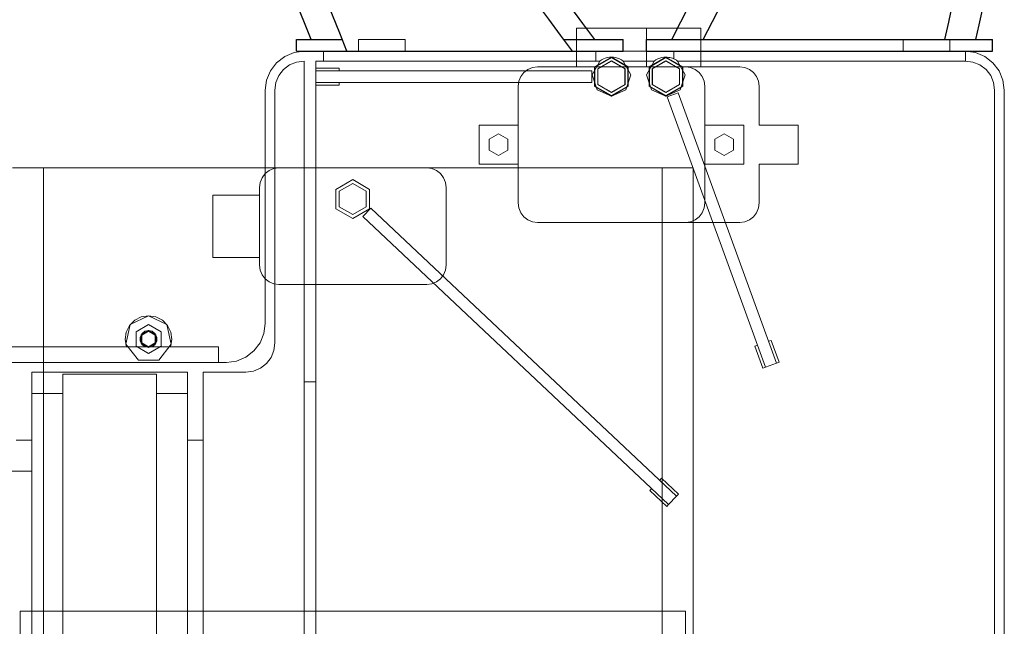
# Model space of a CAD drawing. Header units: millimetres. Extents: x 0 to 900, y 0 to 690.
# Tile 12 of 16: x 95 to 156, y 570 to 607. Entities that reach past the tile are written whole.
import ezdxf

# ---------------------------------------------------------------- set-up
doc = ezdxf.new("R2010")
doc.units = ezdxf.units.MM
doc.layers.add('CONTEXT', color=7, linetype='Continuous', lineweight=18, true_color=0xa5a5a5)
doc.layers.add('DUCT', color=7, linetype='Continuous', lineweight=30, true_color=0x5a6ec8)

msp = doc.modelspace()

# ---------------------------------------------------------------- linework, layer by layer
at = {"layer": 'CONTEXT'}
for points in [[(129.6, 604.24), (129.6, 606.64)], [(129.6, 606.64), (133.92, 606.64)], [(133.92, 604.24), (133.92, 606.64)], [(133.92, 606.64), (137.28, 606.64)], [(137.28, 604.24), (137.28, 606.64)], [(116.16, 605.2), (116.16, 605.92)], [(116.16, 605.92), (119.04, 605.92)], [(119.04, 605.2), (119.04, 605.92)], [(149.76, 605.2), (149.76, 605.92)], [(149.76, 605.92), (152.64, 605.92)], [(152.64, 605.2), (152.64, 605.92)], [(112.8, 605.2), (112.179, 605.118), (111.6, 604.878), (111.103, 604.497), (110.722, 604), (110.482, 603.421), (110.4, 602.8)], [(112.8, 605.2), (112.179, 605.118), (111.6, 604.878), (111.103, 604.497), (110.722, 604), (110.482, 603.421), (110.4, 602.8)], [(153.6, 605.2), (112.8, 605.2)], [(114, 605.2), (112.8, 605.2)], [(114, 604.6), (114, 605.2)], [(130.8, 605.2), (114, 605.2)], [(116.16, 605.2), (119.04, 605.2)], [(135.6, 605.2), (130.8, 605.2)], [(130.8, 604.6), (130.8, 605.2)], [(153.6, 605.2), (135.6, 605.2)], [(135.6, 604.74), (135.6, 605.2)], [(149.76, 605.2), (152.64, 605.2)], [(156, 602.8), (155.918, 603.421), (155.678, 604), (155.297, 604.497), (154.8, 604.878), (154.221, 605.118), (153.6, 605.2)], [(156, 602.8), (155.918, 603.421), (155.678, 604), (155.297, 604.497), (154.8, 604.878), (154.221, 605.118), (153.6, 605.2)], [(153.6, 604.6), (153.6, 605.2)], [(112.8, 604.6), (112.334, 604.539), (111.9, 604.359), (111.527, 604.073), (111.241, 603.7), (111.061, 603.266), (111, 602.8)], [(112.8, 584.8), (112.8, 604.6)], [(113.52, 584.8), (113.52, 604.6)], [(114, 604.6), (113.52, 604.6)], [(131.04, 604.6), (113.52, 604.6)], [(113.52, 562.24), (113.52, 604.6)], [(130.8, 604.6), (114, 604.6)], [(132.48, 604.6), (132.955, 603.753), (132.648, 602.833), (131.76, 602.44), (130.872, 602.833), (130.565, 603.753), (131.04, 604.6)], [(132.48, 604.6), (132.955, 603.753), (132.648, 602.833), (131.76, 602.44), (130.872, 602.833), (130.565, 603.753), (131.04, 604.6)], [(131.76, 604.84), (132.799, 604.24), (132.799, 603.04), (131.76, 602.44), (130.721, 603.04), (130.721, 604.24), (131.76, 604.84)], [(131.76, 602.464), (132.778, 603.052), (132.778, 604.228), (131.76, 604.816), (130.742, 604.228), (130.742, 603.052), (131.76, 602.464)], [(131.04, 604.6), (130.8, 604.6)], [(131.76, 602.668), (132.602, 603.154), (132.602, 604.126), (131.76, 604.612), (130.918, 604.126), (130.918, 603.154), (131.76, 602.668)], [(131.76, 604.6), (132.591, 604.12), (132.591, 603.16), (131.76, 602.68), (130.929, 603.16), (130.929, 604.12), (131.76, 604.6)], [(131.04, 604.6), (131.147, 604.672), (131.261, 604.731), (131.381, 604.778), (131.505, 604.812), (131.632, 604.833), (131.76, 604.84)], [(131.76, 604.84), (131.888, 604.833), (132.015, 604.812), (132.139, 604.778), (132.259, 604.731), (132.373, 604.672), (132.48, 604.6)], [(134.4, 604.6), (132.48, 604.6)], [(134.4, 604.6), (132.48, 604.6)], [(135.84, 604.6), (136.315, 603.753), (136.008, 602.833), (135.12, 602.44), (134.232, 602.833), (133.925, 603.753), (134.4, 604.6)], [(135.84, 604.6), (136.315, 603.753), (136.008, 602.833), (135.12, 602.44), (134.232, 602.833), (133.925, 603.753), (134.4, 604.6)], [(135.12, 604.84), (136.159, 604.24), (136.159, 603.04), (135.12, 602.44), (134.081, 603.04), (134.081, 604.24), (135.12, 604.84)], [(135.12, 602.464), (136.138, 603.052), (136.138, 604.228), (135.12, 604.816), (134.102, 604.228), (134.102, 603.052), (135.12, 602.464)], [(135.12, 602.668), (135.962, 603.154), (135.962, 604.126), (135.12, 604.612), (134.278, 604.126), (134.278, 603.154), (135.12, 602.668)], [(135.12, 604.6), (135.951, 604.12), (135.951, 603.16), (135.12, 602.68), (134.289, 603.16), (134.289, 604.12), (135.12, 604.6)], [(134.4, 604.6), (134.507, 604.672), (134.621, 604.731), (134.741, 604.778), (134.865, 604.812), (134.992, 604.833), (135.12, 604.84)], [(135.12, 604.84), (135.202, 604.837), (135.284, 604.829), (135.365, 604.815), (135.445, 604.795), (135.523, 604.77), (135.6, 604.74)], [(135.6, 604.74), (135.642, 604.72), (135.684, 604.699), (135.724, 604.677), (135.764, 604.653), (135.802, 604.627), (135.84, 604.6)], [(153.6, 604.6), (135.84, 604.6)], [(153.6, 604.6), (135.84, 604.6)], [(155.4, 602.8), (155.339, 603.266), (155.159, 603.7), (154.873, 604.073), (154.5, 604.359), (154.066, 604.539), (153.6, 604.6)], [(155.4, 602.8), (155.339, 603.266), (155.159, 603.7), (154.873, 604.073), (154.5, 604.359), (154.066, 604.539), (153.6, 604.6)], [(113.52, 604), (113.52, 604.168)], [(114.96, 604.168), (113.52, 604.168)], [(113.52, 603.28), (113.52, 604)], [(130.56, 604), (113.52, 604)], [(114.96, 604), (114.96, 604.168)], [(126, 603.04), (126.041, 603.351), (126.161, 603.64), (126.351, 603.889), (126.6, 604.079), (126.889, 604.199), (127.2, 604.24)], [(127.2, 604.24), (136.32, 604.24)], [(130.56, 603.28), (130.56, 604)], [(133.92, 604.24), (139.68, 604.24)], [(137.52, 603.04), (137.479, 603.351), (137.359, 603.64), (137.169, 603.889), (136.92, 604.079), (136.631, 604.199), (136.32, 604.24)], [(140.88, 603.04), (140.839, 603.351), (140.719, 603.64), (140.529, 603.889), (140.28, 604.079), (139.991, 604.199), (139.68, 604.24)], [(130.56, 603.28), (113.52, 603.28)], [(113.52, 603.112), (113.52, 603.28)], [(114.96, 603.112), (114.96, 603.28)], [(110.4, 602.8), (110.4, 588.4)], [(110.4, 602.8), (110.4, 588.4)], [(111, 602.8), (111, 587.2)], [(114.96, 603.112), (113.52, 603.112)], [(126, 595.84), (126, 603.04)], [(137.52, 595.84), (137.52, 603.04)], [(140.88, 600.64), (140.88, 603.04)], [(155.4, 536.8), (155.4, 602.8)], [(155.4, 521.2), (155.4, 602.8)], [(156, 521.2), (156, 602.8)], [(156, 536.8), (156, 602.8)], [(135.869, 602.635), (135.192, 602.389)], [(135.192, 602.389), (141.266, 585.7)], [(135.869, 602.635), (141.943, 585.947)], [(123.6, 600.64), (126, 600.64)], [(123.6, 598.24), (123.6, 600.64)], [(137.52, 600.64), (139.92, 600.64)], [(139.92, 598.24), (139.92, 600.64)], [(140.88, 600.64), (143.28, 600.64)], [(143.28, 598.24), (143.28, 600.64)], [(124.8, 600.105), (124.224, 599.773)], [(124.224, 599.773), (124.224, 599.107)], [(125.376, 599.773), (124.8, 600.105)], [(125.376, 599.107), (125.376, 599.773)], [(138.72, 600.105), (138.144, 599.773)], [(138.144, 599.773), (138.144, 599.107)], [(139.296, 599.773), (138.72, 600.105)], [(139.296, 599.107), (139.296, 599.773)], [(124.224, 599.107), (124.8, 598.775)], [(124.8, 598.775), (125.376, 599.107)], [(138.144, 599.107), (138.72, 598.775)], [(138.72, 598.775), (139.296, 599.107)], [(94.8, 598), (95.12, 598), (95.44, 598), (95.76, 598), (96.08, 598), (96.4, 598), (96.72, 598)], [(96.72, 598), (134.88, 598)], [(96.72, 557.2), (96.72, 598)], [(110.04, 596.8), (110.081, 597.111), (110.201, 597.4), (110.391, 597.649), (110.64, 597.839), (110.929, 597.959), (111.24, 598)], [(111.24, 598), (120.36, 598)], [(121.56, 596.8), (121.519, 597.111), (121.399, 597.4), (121.209, 597.649), (120.96, 597.839), (120.671, 597.959), (120.36, 598)], [(123.6, 598.24), (126, 598.24)], [(136.8, 598), (136.48, 598), (136.16, 598), (135.84, 598), (135.52, 598), (135.2, 598), (134.88, 598)], [(134.88, 557.2), (134.88, 598)], [(136.8, 557.2), (136.8, 598)], [(137.52, 598.24), (139.92, 598.24)], [(140.88, 598.24), (143.28, 598.24)], [(140.88, 595.84), (140.88, 598.24)], [(115.8, 597.28), (116.839, 596.68), (116.839, 595.48), (115.8, 594.88), (114.761, 595.48), (114.761, 596.68), (115.8, 597.28)], [(110.04, 592), (110.04, 596.8)], [(115.8, 597.04), (116.631, 596.56), (116.631, 595.6), (115.8, 595.12), (114.969, 595.6), (114.969, 596.56), (115.8, 597.04)], [(121.56, 592), (121.56, 596.8)], [(107.16, 592.48), (107.16, 596.32)], [(107.16, 596.32), (110.04, 596.32)], [(116.92, 595.519), (116.426, 594.995)], [(116.92, 595.519), (135.784, 577.743)], [(126, 595.84), (126.041, 595.529), (126.161, 595.24), (126.351, 594.991), (126.6, 594.801), (126.889, 594.681), (127.2, 594.64)], [(137.52, 595.84), (137.479, 595.529), (137.359, 595.24), (137.169, 594.991), (136.92, 594.801), (136.631, 594.681), (136.32, 594.64)], [(140.88, 595.84), (140.839, 595.529), (140.719, 595.24), (140.529, 594.991), (140.28, 594.801), (139.991, 594.681), (139.68, 594.64)], [(116.426, 594.995), (135.29, 577.219)], [(127.2, 594.64), (136.32, 594.64)], [(130.56, 594.64), (139.68, 594.64)], [(107.16, 592.48), (110.04, 592.48)], [(110.04, 592), (110.081, 591.689), (110.201, 591.4), (110.391, 591.151), (110.64, 590.961), (110.929, 590.841), (111.24, 590.8)], [(121.56, 592), (121.519, 591.689), (121.399, 591.4), (121.209, 591.151), (120.96, 590.961), (120.671, 590.841), (120.36, 590.8)], [(111.24, 590.8), (120.36, 590.8)], [(101.842, 586.96), (101.76, 587.409), (101.823, 587.861), (102.024, 588.271), (102.344, 588.598), (102.749, 588.808), (103.2, 588.88)], [(103.2, 588.88), (104.326, 588.338), (104.604, 587.12), (103.825, 586.143), (102.575, 586.143), (101.796, 587.12), (102.074, 588.338), (103.2, 588.88)], [(103.2, 588.88), (103.651, 588.808), (104.056, 588.598), (104.376, 588.271), (104.577, 587.861), (104.64, 587.409), (104.558, 586.96)], [(102.432, 587.883), (103.2, 588.327)], [(103.2, 588.327), (103.968, 587.883)], [(108, 586), (108.621, 586.082), (109.2, 586.322), (109.697, 586.703), (110.078, 587.2), (110.318, 587.779), (110.4, 588.4)], [(108, 586), (108.621, 586.082), (109.2, 586.322), (109.697, 586.703), (110.078, 587.2), (110.318, 587.779), (110.4, 588.4)], [(102.432, 586.997), (102.432, 587.883)], [(102.98, 586.96), (102.792, 587.104), (102.687, 587.316), (102.684, 587.553), (102.785, 587.767), (102.969, 587.915), (103.2, 587.968)], [(103.2, 587.968), (103.657, 587.704), (103.657, 587.176), (103.2, 586.912), (102.743, 587.176), (102.743, 587.704), (103.2, 587.968)], [(103.2, 587.92), (103.616, 587.68), (103.616, 587.2), (103.2, 586.96), (102.784, 587.2), (102.784, 587.68), (103.2, 587.92)], [(103.2, 587.968), (103.431, 587.915), (103.615, 587.767), (103.716, 587.553), (103.713, 587.316), (103.608, 587.104), (103.42, 586.96)], [(103.968, 587.883), (103.968, 586.997)], [(81.6, 586.96), (107.52, 586.96)], [(85.358, 586.96), (101.842, 586.96)], [(103.2, 586.553), (102.432, 586.997)], [(102.98, 586.96), (103.42, 586.96)], [(103.968, 586.997), (103.2, 586.553)], [(104.558, 586.96), (107.52, 586.96)], [(107.52, 586), (107.52, 586.96)], [(107.52, 586), (107.52, 586.96)], [(109.2, 585.4), (109.666, 585.461), (110.1, 585.641), (110.473, 585.927), (110.759, 586.3), (110.939, 586.734), (111, 587.2)], [(140.774, 587.053), (140.616, 586.996)], [(140.616, 586.996), (141.109, 585.643)], [(141.608, 587.357), (141.45, 587.3)], [(141.608, 587.357), (142.101, 586.004)], [(108, 586), (74.4, 586)], [(103.2, 586), (84, 586)], [(108, 586), (103.2, 586)], [(141.266, 585.7), (141.109, 585.643)], [(141.943, 585.947), (141.266, 585.7)], [(142.101, 586.004), (141.943, 585.947)], [(96, 581.2), (96, 585.4)], [(105.6, 585.4), (96, 585.4)], [(97.92, 519.52), (97.92, 585.28)], [(97.92, 585.28), (103.68, 585.28)], [(103.68, 519.52), (103.68, 585.28)], [(105.6, 581.2), (105.6, 585.4)], [(106.56, 581.2), (106.56, 585.4)], [(109.2, 585.4), (106.56, 585.4)], [(113.52, 584.8), (112.8, 584.8)], [(112.8, 564.4), (112.8, 584.8)], [(113.52, 564.4), (113.52, 584.8)], [(96, 520.72), (96, 584.08)], [(96, 584.08), (97.92, 584.08)], [(103.68, 584.08), (105.6, 584.08)], [(105.6, 520.72), (105.6, 584.08)], [(96, 581.2), (95.04, 581.2)], [(96, 523.6), (96, 581.2)], [(106.56, 581.2), (105.6, 581.2)], [(105.6, 523.6), (105.6, 581.2)], [(106.56, 523.6), (106.56, 581.2)], [(93.6, 579.28), (96, 579.28)], [(134.851, 578.852), (134.736, 578.73)], [(134.851, 578.852), (135.899, 577.865)], [(134.242, 578.206), (134.127, 578.084)], [(134.127, 578.084), (135.175, 577.096)], [(135.899, 577.865), (135.784, 577.743)], [(135.29, 577.219), (135.175, 577.096)], [(135.784, 577.743), (135.29, 577.219)], [(95.28, 560.56), (95.28, 570.64)], [(95.28, 570.64), (136.32, 570.64)], [(136.32, 560.56), (136.32, 570.64)]]:
    msp.add_lwpolyline(points, dxfattribs=at)
at = {"layer": 'DUCT'}
for points in [[(113.232, 605.92), (112.773, 607.069), (112.313, 608.217), (111.854, 609.366), (111.394, 610.514), (110.935, 611.663), (110.475, 612.811), (110.016, 613.96), (109.557, 615.109), (109.097, 616.257), (108.638, 617.406), (108.178, 618.554), (107.719, 619.703), (107.259, 620.851), (106.8, 622)], [(115.44, 605.2), (114.992, 606.32), (114.544, 607.44), (114.096, 608.56), (113.648, 609.68), (113.2, 610.8), (112.752, 611.92), (112.304, 613.04), (111.856, 614.16), (111.408, 615.28), (110.96, 616.4), (110.512, 617.52), (110.064, 618.64), (109.616, 619.76), (109.168, 620.88), (108.72, 622)], [(129.36, 605.2), (128.626, 606.188), (127.892, 607.176), (127.158, 608.165), (126.424, 609.153), (125.689, 610.141), (124.955, 611.129), (124.221, 612.118), (123.487, 613.106), (122.753, 614.094), (122.019, 615.082), (121.285, 616.071), (120.551, 617.059), (119.816, 618.047), (119.082, 619.035), (118.348, 620.024), (117.614, 621.012), (116.88, 622)], [(130.745, 605.92), (129.999, 606.925), (129.252, 607.93), (128.505, 608.935), (127.759, 609.94), (127.012, 610.945), (126.266, 611.95), (125.519, 612.955), (124.773, 613.96), (124.026, 614.965), (123.279, 615.97), (122.533, 616.975), (121.786, 617.98), (121.04, 618.985), (120.293, 619.99), (119.547, 620.995), (118.8, 622)], [(135.484, 605.92), (136.038, 607.019), (136.593, 608.118), (137.148, 609.217), (137.703, 610.316), (138.258, 611.415), (138.812, 612.513), (139.367, 613.612), (139.922, 614.711), (140.477, 615.81), (141.032, 616.909), (141.587, 618.008), (142.141, 619.107)], [(137.416, 605.92), (137.997, 607.032), (138.578, 608.144), (139.159, 609.255), (139.74, 610.367), (140.321, 611.479), (140.902, 612.591), (141.482, 613.703), (142.063, 614.815), (142.644, 615.926), (143.225, 617.038), (143.806, 618.15)], [(152.323, 605.92), (152.568, 607.002), (152.813, 608.083), (153.059, 609.165), (153.304, 610.247), (153.549, 611.328), (153.794, 612.41)], [(154.239, 605.92), (154.442, 606.842), (154.645, 607.764), (154.849, 608.687), (155.052, 609.609), (155.255, 610.531), (155.459, 611.453)], [(112.32, 605.2), (112.32, 605.92)], [(112.32, 605.92), (115.152, 605.92)], [(128.825, 605.92), (132.48, 605.92)], [(132.48, 605.2), (132.48, 605.92)], [(133.92, 605.2), (133.92, 605.92)], [(133.92, 605.92), (155.28, 605.92)], [(155.28, 605.2), (155.28, 605.92)], [(112.32, 605.2), (132.48, 605.2)], [(133.92, 605.2), (155.28, 605.2)]]:
    msp.add_lwpolyline(points, dxfattribs=at)

doc.saveas('drawing.dxf')
